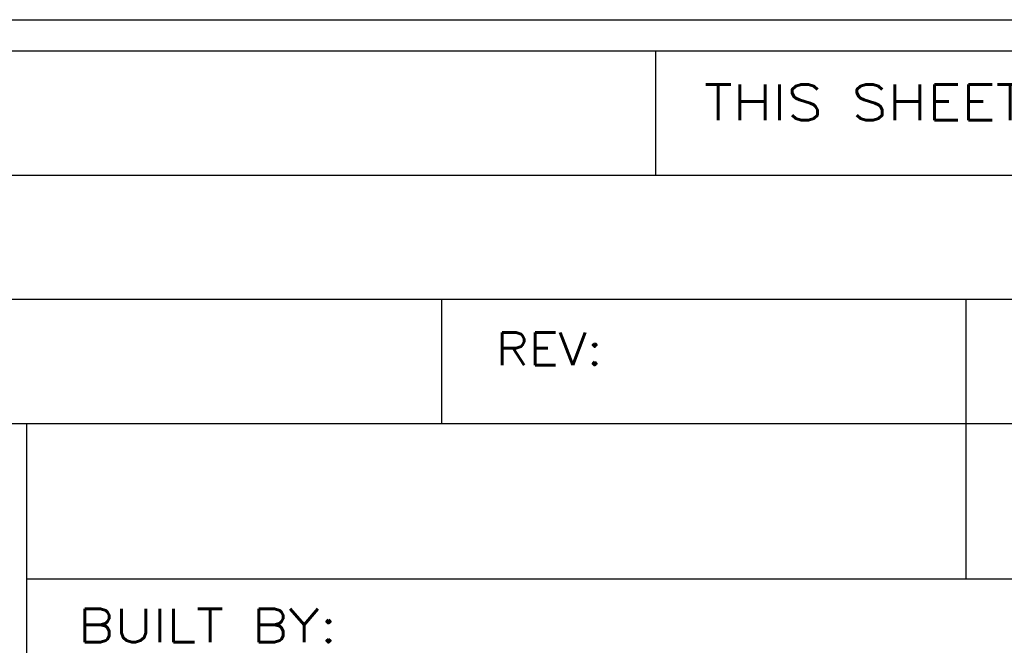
# Model space of a CAD drawing. Header units: inches. Extents: x 3 to 289, y 4 to 291.
# Tile 154 of 256: x 168.33 to 169.91, y 5.91 to 6.91. Entities that reach past the tile are written whole.
import ezdxf
from ezdxf.enums import TextEntityAlignment as Align

# ---------------------------------------------------------------- set-up
doc = ezdxf.new("R2010")
doc.units = ezdxf.units.IN
doc.header["$LTSCALE"] = 0.5
doc.header["$MEASUREMENT"] = 0
doc.layers.add('PLOTVIEW1', color=7, linetype='Continuous')
doc.layers.add('STR_INS', color=8, linetype='Continuous')
doc.styles.add('VERO3-RomanS', font='romans__.ttf')

msp = doc.modelspace()

# ---------------------------------------------------------------- linework, layer by layer
at = {"layer": 'PLOTVIEW1', "color": 252, "linetype": 'Continuous'}
for p, q in [((169.35, 6.6644, 0.0197), (169.35, 6.8644, 0.0197)), ((166.167, 6.6644, 0.0197), (172.8769, 6.6644, 0.0197)), ((166.167, 6.4644, 0.0197), (172.8769, 6.4644, 0.0197)), ((169.0051, 6.2644, 0.0197), (169.0051, 6.4644, 0.0197)), ((169.8499, 6.0144, 0.0197), (169.8499, 6.4644, 0.0197)), ((166.167, 6.2644, 0.0197), (172.8769, 6.2644, 0.0197)), ((168.337, 5.2377, 0.0197), (168.337, 6.2644, 0.0197)), ((169.8499, 6.0144, 0.0197), (169.8499, 6.2644, 0.0197)), ((168.337, 6.0144, 0.0197), (172.8769, 6.0144, 0.0197))]:
    msp.add_line(p, q, dxfattribs=at)
at = {"layer": 'STR_INS', "color": 4, "linetype": 'Continuous'}
for p, q in [((166.272, 6.9144), (172.7719, 6.9144)), ((166.272, 6.8644), (172.7719, 6.8644))]:
    msp.add_line(p, q, dxfattribs=at)

# ---------------------------------------------------------------- texts
at = {"layer": 'PLOTVIEW1', "color": 7, "linetype": 'Continuous', "style": 'VERO3-RomanS'}
for s, height, width, p, p2 in [('THIS SHEET CONTAINS:', 0.057462, 1.000471, (169.4275, 6.7527, 0.0197), (170.4513, 6.7527, 0.0197)), ('REV:', 0.05215, 1.001144, (169.0925, 6.3585, 0.0197), (169.2642, 6.3585, 0.0197)), ('BUILT BY:', 0.05365, 1.000627, (168.4192, 5.9124, 0.0197), (168.8367, 5.9124, 0.0197))]:
    msp.add_text(s, height=height, dxfattribs=dict(at, width=width)).set_placement(p, p2, align=Align.FIT)

doc.saveas('drawing.dxf')
